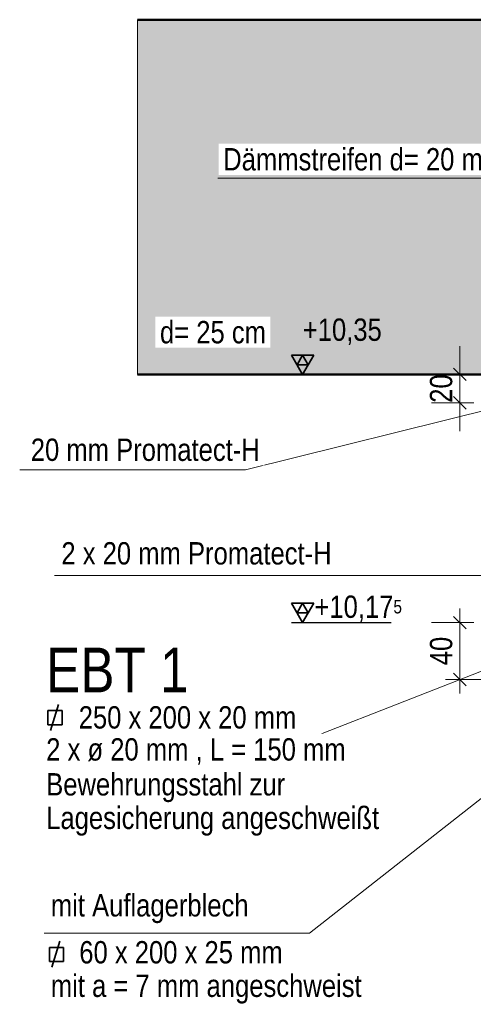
# Model space of a CAD drawing. Header units: millimetres. Extents: x 0 to 6.08, y 0 to 5.27.
# Tile 19 of 54: x 1.84 to 2.16, y 1.92 to 2.61. Entities that reach past the tile are written whole.
import ezdxf

# ---------------------------------------------------------------- set-up
doc = ezdxf.new("R2010")
doc.units = ezdxf.units.MM
doc.styles.add('Arial Narrow', font='ARIALN.TTF')
doc.dimstyles.new('Arch_Strakon_dimstyle', dxfattribs={"dimtxt": 1.575, "dimasz": 1, "dimexe": 1.25, "dimexo": 0.0625, "dimgap": 1, "dimtad": 0, "dimdec": 5, "dimzin": 12, "dimdsep": 46, "dimtxsty": 'Arial Narrow', "dimblk": 'Arrowhead_Tick', "dimsah": 1, "dimcen": 0, "dimse1": 1, "dimse2": 1, "dimclrd": 6, "dimclrt": 2, "dimazin": 0, "dimtfac": 1, "dimtdec": 4, "dimtmove": 0, "dimatfit": 3, "dimldrblk": 'NONE', "dimfxl": 1, "dimtvp": 1, "dimtolj": 1, "dimtzin": 0, "dimlwd": 13, "dimarcsym": 2})

# ---------------------------------------------------------------- blocks, each defined once
blk = doc.blocks.new('Arrowhead_Tick')
at = {"color": 0, "linetype": 'Continuous', "lineweight": -2, "ltscale": 0.2}
for p, q in [((0, 2), (0, -1)), ((-1, 0), (0, 0)), ((1, 0), (0, 0))]:
    blk.add_line(p, q, dxfattribs=at)
at = {"color": 2, "linetype": 'Continuous', "lineweight": 35, "ltscale": 0.2}
blk.add_line((0.442, 0.442), (-0.442, -0.442), dxfattribs=at)
blk = doc.blocks.new('*D120')
at = {"color": 6, "linetype": 'Continuous', "lineweight": 13}
for p, q in [((2.14575, 2.3697), (2.14575, 2.3797)), ((2.14575, 2.3397), (2.14575, 2.3597)), ((2.14575, 2.3297), (2.14575, 2.3197))]:
    blk.add_line(p, q, dxfattribs=at)
at = {"layer": 'Defpoints', "color": 0}
for p in [(2.14575, 2.3597), (2.18137, 2.3597), (2.18137, 2.3397)]:
    blk.add_point(p, dxfattribs=at)
at = {"color": 6, "lineweight": 13, "xscale": 0.01, "yscale": 0.01, "zscale": 0.01}
for p, rotation in [((2.14575, 2.3597), 270), ((2.14575, 2.3397), 90)]:
    blk.add_blockref('Arrowhead_Tick', p, dxfattribs=dict(at, rotation=rotation))
at = {"color": 2, "lineweight": 35, "insert": (2.13271, 2.3497), "char_height": 0.01575, "attachment_point": 5, "rotation": 90, "style": 'Arial Narrow'}
blk.add_mtext('\\A1;20', dxfattribs=at)
blk = doc.blocks.new('_None')
blk = doc.blocks.new('*D121')
at = {"color": 6, "linetype": 'Continuous', "lineweight": 13}
blk.add_line((2.14575, 2.1547), (2.14575, 2.1747), dxfattribs=at)
at = {"layer": 'Defpoints', "color": 0}
for p in [(2.14575, 2.1847), (2.24137, 2.1847), (2.24137, 2.1447)]:
    blk.add_point(p, dxfattribs=at)
at = {"color": 6, "lineweight": 13, "xscale": 0.01, "yscale": 0.01, "zscale": 0.01}
for p, rotation in [((2.14575, 2.1847), 90), ((2.14575, 2.1447), 270)]:
    blk.add_blockref('Arrowhead_Tick', p, dxfattribs=dict(at, rotation=rotation))
at = {"color": 2, "lineweight": 35, "insert": (2.13271, 2.1647), "char_height": 0.01575, "attachment_point": 5, "rotation": 90, "style": 'Arial Narrow'}
blk.add_mtext('\\A1;40', dxfattribs=at)

msp = doc.modelspace()

# ---------------------------------------------------------------- hatches: boundary and pattern name
at = {"lineweight": 18, "true_color": 0xceffce}
msp.add_hatch(color=254, dxfattribs=at).paths.add_polyline_path([(3.238665, 2.609705), (3.24067, 2.429705), (2.542018, 2.429705), (2.536372, 2.43501), (2.536372, 2.439705), (2.511372, 2.439705), (2.511372, 2.43501), (2.505725, 2.429705), (2.241372, 2.429705), (2.241372, 2.359705), (1.918547, 2.359705), (1.918547, 2.609705)])

# ---------------------------------------------------------------- linework, layer by layer
at = {"color": 4, "linetype": 'Continuous', "lineweight": 50}
for p, q in [((1.918547, 2.609705), (3.238665, 2.609705)), ((2.241372, 2.359705), (1.918547, 2.359705))]:
    msp.add_line(p, q, dxfattribs=at)
at = {"color": 9, "linetype": 'Continuous', "lineweight": 0}
msp.add_line((1.918547, 2.609705), (1.918547, 2.359705), dxfattribs=at)
at = {"color": 6, "linetype": 'Continuous', "lineweight": 13}
for p, q in [((1.975313, 2.498035), (2.178213, 2.498035)), ((1.994768, 2.292327), (2.182109, 2.339009)), ((1.83557, 2.292327), (1.994768, 2.292327)), ((1.860079, 2.218026), (2.206049, 2.218026)), ((2.039926, 1.965759), (2.352352, 2.211223)), ((2.04333, 2.104512), (2.274727, 2.194754)), ((1.852747, 2.104512), (2.04333, 2.104512)), ((1.852747, 1.965759), (2.039926, 1.965759))]:
    msp.add_line(p, q, dxfattribs=at)
at = {"color": 2, "linetype": 'Continuous', "lineweight": 35}
for p, q in [((2.042875, 2.373344), (2.027125, 2.373344)), ((2.027125, 2.373344), (2.035, 2.359705)), ((2.035, 2.373344), (2.031062, 2.366525)), ((2.035, 2.359705), (2.042875, 2.373344)), ((2.038937, 2.366525), (2.035, 2.373344)), ((2.031062, 2.366525), (2.038937, 2.366525)), ((2.042875, 2.198344), (2.027125, 2.198344)), ((2.027125, 2.198344), (2.035, 2.184705)), ((2.035, 2.198344), (2.031062, 2.191525)), ((2.035, 2.184705), (2.042875, 2.198344)), ((2.038937, 2.191525), (2.035, 2.198344)), ((2.031062, 2.191525), (2.038937, 2.191525)), ((1.857199, 2.108724), (1.862852, 2.127094)), ((1.855405, 2.112758), (1.855405, 2.122758)), ((1.855405, 2.122758), (1.865405, 2.122758)), ((1.865405, 2.122758), (1.865405, 2.112758)), ((1.865405, 2.112758), (1.855405, 2.112758)), ((1.858299, 1.941796), (1.863952, 1.960166)), ((1.856505, 1.94583), (1.856505, 1.95583)), ((1.856505, 1.95583), (1.866505, 1.95583)), ((1.866505, 1.95583), (1.866505, 1.94583)), ((1.866505, 1.94583), (1.856505, 1.94583))]:
    msp.add_line(p, q, dxfattribs=at)
at = {"color": 3, "linetype": 'Continuous', "lineweight": 25}
for p, q in [((2.027125, 2.359705), (2.089968, 2.359705)), ((2.027125, 2.184705), (2.097409, 2.184705))]:
    msp.add_line(p, q, dxfattribs=at)

# ---------------------------------------------------------------- texts
at = {"color": 1, "lineweight": 70, "style": 'Arial Narrow'}
msp.add_text('EBT 1', height=0.0315, dxfattribs=at).set_placement((1.854258, 2.135574))
at = {"color": 2, "lineweight": 35, "style": 'Arial Narrow'}
msp.add_text('    60 x 200 x 25 mm', height=0.01575, dxfattribs=at).set_placement((1.857509, 1.944487))
at = {"color": 2, "lineweight": 35, "char_height": 0.01575, "attachment_point": 1, "line_spacing_factor": 0.9, "style": 'Arial Narrow'}
for s, insert in [(' +10,35', (2.030117, 2.39908)), (' +10,17{\\A1;\\H.6x;\\S5;}', (2.038312, 2.20382))]:
    msp.add_mtext(s, dxfattribs=dict(at, insert=insert))
at = {"color": 2, "lineweight": 35, "char_height": 0.01575, "attachment_point": 7, "line_spacing_factor": 0.9, "style": 'Arial Narrow', "bg_fill": 3, "box_fill_scale": 1.2, "bg_fill_color": 256, "bg_fill_true_color": 13158600, "bg_fill_transparency": 0}
for s, insert in [('2 x 20 mm Promatect-H', (1.864945, 2.225467)), ('mit Auflagerblech', (1.857509, 1.972837)), ('mit a = 7 mm angeschweist', (1.857509, 1.916137))]:
    msp.add_mtext(s, dxfattribs=dict(at, insert=insert))

# ---------------------------------------------------------------- dimensions: what is measured, and where the dimension line sits
at = {"lineweight": 35}
for base, p1, p2, text, picture, middle in [((2.145754, 2.359705), (2.181372, 2.339705), (2.181372, 2.359705), '20', '*D120', (2.145754, 2.349705)), ((2.145754, 2.184705), (2.241372, 2.144705), (2.241372, 2.184705), '40', '*D121', (2.145754, 2.164705))]:
    dim = msp.add_linear_dim(base=base, p1=p1, p2=p2, angle=90, text=text, dimstyle='Arch_Strakon_dimstyle', override={"dimscale": 0.01, "dimtxt": 1.575, "dimasz": 1, "dimgap": 0.5, "dimtad": 1, "dimjust": 0, "dimtih": 0, "dimtoh": 0, "dimdec": 5, "dimdsep": 46, "dimtxsty": 'Arial Narrow', "dimclrd": 6, "dimclrt": 2, "dimtix": 1, "dimtofl": 255, "dimtmove": 0, "dimatfit": 2, "dimfxl": 0, "dimfxlon": 0, "dimtvp": 31.746032, "dimlwd": 13}, dxfattribs=at)
    dim.commit()
    dim.dimension.update_dxf_attribs({"geometry": picture, "text_midpoint": middle, "dimtype": 160})

# ---------------------------------------------------------------- next in the draw order: texts
at = {"color": 2, "lineweight": 35, "char_height": 0.01575, "attachment_point": 7, "line_spacing_factor": 0.9, "style": 'Arial Narrow', "bg_fill": 3, "box_fill_scale": 1.2, "bg_fill_color": 256, "bg_fill_true_color": 13158600, "bg_fill_transparency": 0}
for s, insert in [('Dämmstreifen d= 20 mm', (1.979029, 2.503237)), ('d= 25 cm', (1.934436, 2.381348)), ('20 mm Promatect-H', (1.843399, 2.298483)), ('250 x 200 x 20 mm', (1.877162, 2.109834)), ('2 x ø 20 mm , L = 150 mm', (1.854258, 2.084562)), ('Bewehrungsstahl zur{\\P}Lagesicherung angeschweißt', (1.854258, 2.03449))]:
    msp.add_mtext(s, dxfattribs=dict(at, insert=insert))

doc.saveas('drawing.dxf')
